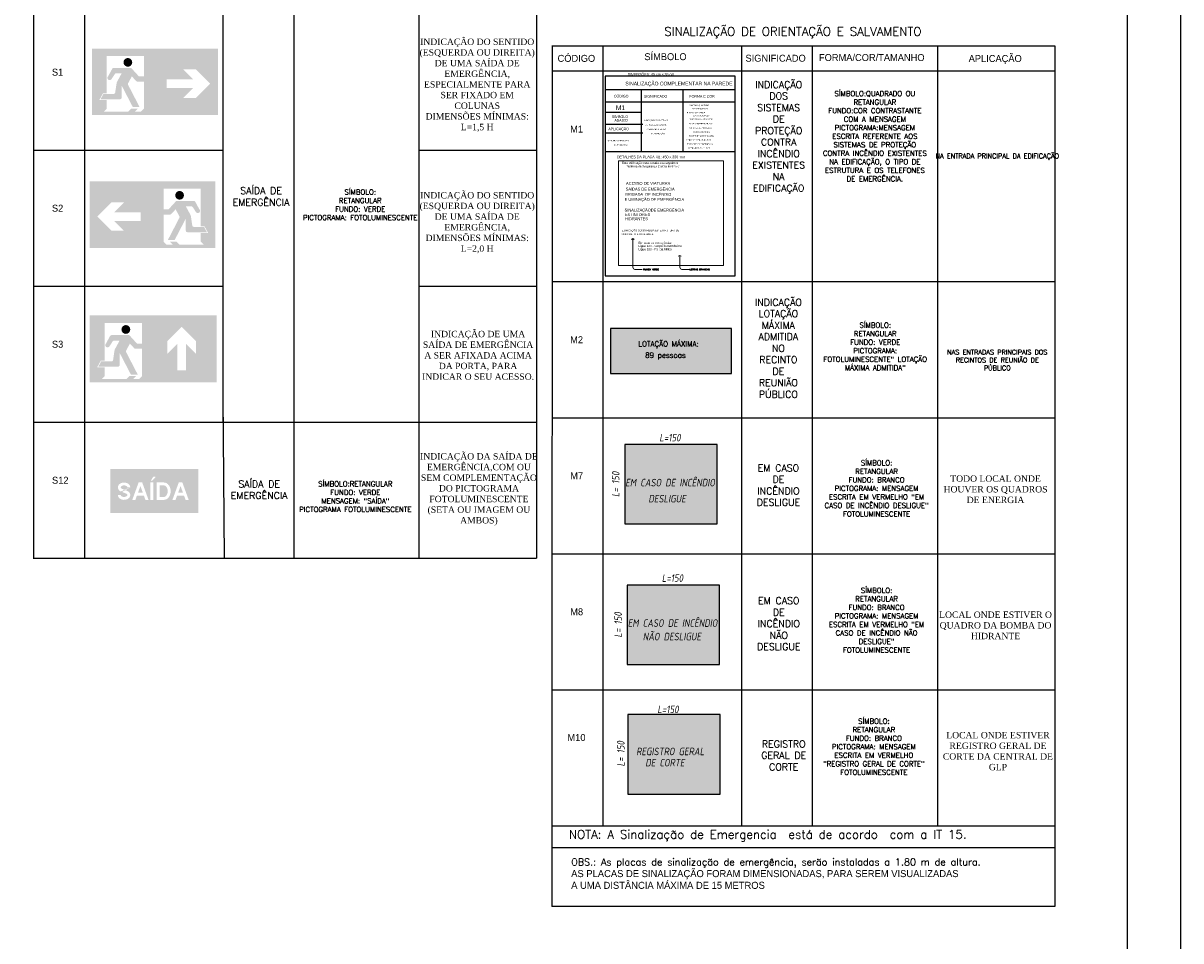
# Model space of a CAD drawing. Header units: inches. Extents: x -33917 to -601, y 26730 to 64098.
# Tile 38 of 80: x -24277 to -22102, y 45117 to 46840. Entities that reach past the tile are written whole.
import ezdxf

# ---------------------------------------------------------------- set-up
doc = ezdxf.new("R2010")
doc.units = ezdxf.units.IN
doc.header["$LTSCALE"] = 0.8
doc.header["$MEASUREMENT"] = 0
doc.layers.add('253', color=253, linetype='Continuous', lineweight=5)
doc.layers.add('Parede', color=7, linetype='Continuous', lineweight=50)
for name, color, linetype in [('Cor_fundo_verde', 115, 'Continuous'), ('cota', 54, 'Continuous'), ('DET-02', 2, 'Continuous'), ('GESSO', 7, 'Continuous'), ('Incêndio_símbolos', 240, 'Continuous'), ('texto', 7, 'Continuous'), ('TEXTOS', 7, 'Continuous')]:
    doc.layers.add(name, color=color, linetype=linetype)
doc.styles.add('ISOCP', font='isocp.shx', dxfattribs={"oblique": 10})
doc.styles.add('ROMANS', font='romans__.ttf')
doc.styles.add('WMF-Arial Narrow0', font='ARIALN.TTF')
doc.styles.add('WMF-BankGothic Lt BT0', font='bgothl.ttf')

msp = doc.modelspace()

# ---------------------------------------------------------------- hatches: boundary and pattern name
at = {"layer": 'Cor_fundo_verde'}
h = msp.add_hatch(color=256, dxfattribs=at)
h.paths.add_polyline_path([(-24072.07207437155, 46766.3180810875, 1), (-24088.48490867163, 46766.3180810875, 1)], flags=0)
h.paths.add_polyline_path([(-23911.08089324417, 46792.24521384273), (-24147.57082604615, 46792.24521384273), (-24147.57082604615, 46667.4310826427), (-23911.08089324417, 46667.4310826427)])
h.paths.add_polyline_path([(-24007.08028181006, 46734.42378495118), (-23957.28772833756, 46734.42378495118), (-23975.82205742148, 46752.9581140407), (-23952.30847010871, 46752.9581140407), (-23925.63711761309, 46726.28676154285), (-23952.30847010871, 46699.61540904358), (-23975.82205742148, 46699.61540904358), (-23957.28772833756, 46718.14973813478), (-24007.08028181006, 46718.14973813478)], flags=16)
h.paths.add_polyline_path([(-24050.11412049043, 46740.01850881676), (-24059.58699139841, 46740.01850881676), (-24073.13222922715, 46754.83400655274, 0.2105714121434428), (-24075.32029430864, 46755.79824929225), (-24107.01081217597, 46755.79824929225, 0.2748466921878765), (-24109.61556345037, 46754.24943632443), (-24117.14699729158, 46740.39421657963, 1.332831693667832), (-24110.27429738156, 46735.91472739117), (-24104.73803552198, 46744.40879107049, -0.2535240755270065), (-24102.25431876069, 46745.75466006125), (-24091.85409133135, 46745.75466006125), (-24100.95662905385, 46729.00915541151, 0.0871929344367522), (-24101.28328921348, 46728.0363308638), (-24104.09375396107, 46709.44185839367, -0.3709288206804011), (-24107.02516540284, 46706.92022087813), (-24126.22780856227, 46706.92022087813), (-24131.58011065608, 46697.07384591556), (-24094.90568013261, 46697.07384591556, 0.4142135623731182), (-24091.94097393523, 46700.03855211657), (-24091.94097393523, 46722.78772599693), (-24070.87327072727, 46682.15945559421), (-24058.08215031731, 46682.15945559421), (-24079.87554798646, 46724.18720037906, -0.249034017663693), (-24079.84839947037, 46726.96785965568), (-24072.75431488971, 46740.01850881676), (-24064.70500539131, 46731.21434250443, 0.210571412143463), (-24062.51694031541, 46730.25009976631), (-24050.11412049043, 46730.25009976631), (-24050.11412049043, 46679.2717783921), (-24055.45829878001, 46673.927600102), (-24067.03274962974, 46673.927600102), (-24061.49285835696, 46679.46749137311), (-24073.91463633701, 46679.46749137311), (-24079.45452760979, 46673.927600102), (-24125.42457878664, 46673.927600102), (-24120.08040049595, 46679.2717783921), (-24120.08040049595, 46695.79998417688), (-24133.72245648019, 46695.79998417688), (-24126.98526037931, 46708.19408261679), (-24120.08040049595, 46708.19408261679), (-24120.08040049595, 46778.51830608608), (-24050.11412049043, 46778.51830608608)], flags=16)
h.paths.add_polyline_path([(-24088.48490867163, 46766.3180810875, -1), (-24072.07207437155, 46766.3180810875, -1)], flags=0)
for points in [[(-24088.48490867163, 46766.3180810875, 1), (-24072.07207437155, 46766.3180810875, 1)], [(-23974.82847751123, 46516.67196007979, -1), (-23991.2413118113, 46516.67196007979, -1)], [(-24092.25431615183, 46264.78134224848, 1), (-24075.70470824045, 46264.78134224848, 1)]]:
    msp.add_hatch(color=256, dxfattribs=at).paths.add_polyline_path(points)
h = msp.add_hatch(color=256, dxfattribs=at)
h.paths.add_polyline_path([(-23991.2413118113, 46516.67196007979, -1), (-23974.82847751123, 46516.67196007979, -1)], flags=0)
h.paths.add_polyline_path([(-24152.23249293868, 46542.59909283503), (-23915.7425601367, 46542.59909283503), (-23915.7425601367, 46417.78496163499), (-24152.23249293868, 46417.78496163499)])
h.paths.add_polyline_path([(-24056.23310437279, 46484.77766394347), (-24106.0256578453, 46484.77766394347), (-24087.49132876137, 46503.31199303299), (-24111.00491607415, 46503.31199303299), (-24137.67626856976, 46476.64064053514), (-24111.00491607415, 46449.96928803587), (-24087.49132876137, 46449.96928803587), (-24106.0256578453, 46468.50361712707), (-24056.23310437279, 46468.50361712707)], flags=16)
h.paths.add_polyline_path([(-24013.19926569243, 46490.37238780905), (-24003.72639478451, 46490.37238780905), (-23990.1811569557, 46505.18788554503, -0.2105714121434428), (-23987.99309187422, 46506.15212828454), (-23956.30257400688, 46506.15212828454, -0.2748466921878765), (-23953.69782273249, 46504.60331531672), (-23946.16638889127, 46490.74809557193, -1.332831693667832), (-23953.03908880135, 46486.26860638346), (-23958.57535066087, 46494.76267006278, 0.2535240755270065), (-23961.05906742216, 46496.10853905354), (-23971.45929485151, 46496.10853905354), (-23962.356757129, 46479.36303440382, -0.0871929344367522), (-23962.03009696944, 46478.39020985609), (-23959.21963222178, 46459.79573738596, 0.3709288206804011), (-23956.28822078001, 46457.27409987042), (-23937.08557762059, 46457.27409987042), (-23931.73327552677, 46447.42772490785), (-23968.40770605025, 46447.42772490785, -0.4142135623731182), (-23971.37241224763, 46450.39243110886), (-23971.37241224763, 46473.14160498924), (-23992.44011545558, 46432.5133345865), (-24005.23123586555, 46432.5133345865), (-23983.43783819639, 46474.54107937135, 0.249034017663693), (-23983.46498671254, 46477.32173864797), (-23990.55907129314, 46490.37238780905), (-23998.6083807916, 46481.56822149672, -0.210571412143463), (-24000.79644586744, 46480.60397875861), (-24013.19926569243, 46480.60397875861), (-24013.19926569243, 46429.62565738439), (-24007.85508740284, 46424.28147909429), (-23996.28063655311, 46424.28147909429), (-24001.8205278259, 46429.8213703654), (-23989.3987498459, 46429.8213703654), (-23983.85885857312, 46424.28147909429), (-23937.88880739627, 46424.28147909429), (-23943.2329856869, 46429.62565738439), (-23943.2329856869, 46446.15386316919), (-23929.59092970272, 46446.15386316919), (-23936.3281258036, 46458.54796160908), (-23943.2329856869, 46458.54796160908), (-23943.2329856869, 46528.87218507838), (-24013.19926569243, 46528.87218507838)], flags=16)
h.paths.add_polyline_path([(-23974.82847751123, 46516.67196007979, 1), (-23991.2413118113, 46516.67196007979, 1)], flags=0)
h = msp.add_hatch(color=256, dxfattribs=at)
h.paths.add_polyline_path([(-24151.77835095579, 46291.2900918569), (-24151.77835095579, 46165.35329620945), (-23913.18649279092, 46165.35329620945), (-23913.18649279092, 46291.2900918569)])
h.paths.add_polyline_path([(-23952.20048296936, 46242.91351506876), (-23952.20048296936, 46219.21648963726), (-23970.90034757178, 46237.90930488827), (-23970.90034757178, 46187.72376388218), (-23987.24757916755, 46187.72376388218), (-23987.24757916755, 46237.9526284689), (-24005.96871759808, 46219.36060226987), (-24005.96871759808, 46242.87243623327), (-23979.0875663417, 46269.80024841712)], flags=16)
h.paths.add_polyline_path([(-24053.56387035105, 46277.07297039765), (-24053.56387035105, 46177.00971708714), (-24058.95080956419, 46171.6191201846), (-24070.62610278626, 46171.6191201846), (-24065.0379595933, 46177.20687500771), (-24077.56236504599, 46177.20687500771), (-24083.14429777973, 46171.62102937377), (-24129.50239879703, 46171.62102937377), (-24124.11418756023, 46177.01155809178), (-24124.11418756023, 46193.67121493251), (-24137.86586997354, 46193.67121493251), (-24131.07716228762, 46206.18104357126), (-24124.12600988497, 46206.18104357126), (-24124.12600988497, 46277.07297039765)], flags=16)
h.paths.add_polyline_path([(-24078.92831866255, 46254.17660472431), (-24110.93334382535, 46254.17660472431, 0.2720205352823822), (-24113.56544366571, 46252.63020845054), (-24113.59314225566, 46252.57936304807, -0.2771867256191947), (-24110.93334382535, 46254.17660472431), (-24078.97879918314, 46254.17660472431, -0.004273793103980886)], flags=0)
h.paths.add_polyline_path([(-24075.59469634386, 46264.73394604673, -1), (-24092.2592347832, 46264.73394604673, -1)], flags=0)
h.paths.add_polyline_path([(-24076.39382558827, 46238.23783743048), (-24068.28333718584, 46229.38161815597), (-24067.28210606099, 46228.65268273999), (-24066.07510663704, 46228.4089201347), (-24053.56387035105, 46228.4089201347), (-24053.56387035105, 46238.26460017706), (-24063.11264174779, 46238.26460017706), (-24076.77356163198, 46253.21563458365, 0.2084190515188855), (-24078.92831866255, 46254.17660472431), (-24110.93334382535, 46254.17660472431, 0.2720205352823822), (-24113.56544366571, 46252.63020845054), (-24121.17200019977, 46238.66709825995), (-24122.45576990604, 46236.77631867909), (-24122.58723713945, 46234.50690588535), (-24121.54283209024, 46232.39881961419), (-24119.69331180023, 46231.29043276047), (-24117.38691106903, 46231.13831125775), (-24115.34157418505, 46232.22494698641), (-24108.62701791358, 46242.67908979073), (-24107.57056605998, 46243.67415260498), (-24106.14986690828, 46244.02322747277), (-24095.67581160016, 46244.02322747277), (-24105.15589379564, 46226.61360003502), (-24107.99123128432, 46207.43684713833), (-24108.51904567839, 46206.14510989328), (-24109.58799327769, 46205.23558559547), (-24110.93409207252, 46204.8928860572), (-24130.31073149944, 46204.8928860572), (-24135.71966921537, 46194.95245163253), (-24098.72417540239, 46194.95245163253), (-24097.23463739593, 46195.35682481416), (-24096.1329913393, 46196.45334741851), (-24095.72549529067, 46197.94367447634), (-24095.72549529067, 46220.84375624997), (-24074.49499573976, 46179.90173025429), (-24061.59235073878, 46179.90173025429), (-24083.56743222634, 46222.32569651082), (-24083.8743637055, 46223.68715326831), (-24083.50562691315, 46225.07983891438)], flags=0)
h = msp.add_hatch(color=256, dxfattribs=at)
h.paths.add_polyline_path([(-23947.87722638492, 46002.64533757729), (-24113.42017935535, 46002.64533757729), (-24113.42017935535, 45919.87386110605), (-23947.87722638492, 45919.87386110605)])
h.paths.add_polyline_path([(-24071.96199664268, 45944.74154703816), (-24060.05724091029, 45977.4495945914), (-24053.3033485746, 45977.4495945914), (-24041.3985928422, 45944.74154703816), (-24047.2242254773, 45944.74154703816), (-24050.13253891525, 45952.7320725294), (-24063.22805056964, 45952.7320725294), (-24066.13636400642, 45944.74154703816)], flags=16)
edge = h.paths.add_edge_path(flags=16)
edge.add_ellipse((-24087.38861022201, 45953.85857058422), major_axis=(11.73751556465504, 4.142905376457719e-10), ratio=0.7767421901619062, start_angle=179.9999999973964, end_angle=423.6270084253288, ccw=False)
edge.add_line((-24099.12612578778, 45953.85857058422), (-24093.66983126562, 45953.85857058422))
edge.add_spline(control_points=[(-24093.66983126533, 45953.85857058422), (-24093.68615682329, 45953.49707850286), (-24093.56593028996, 45953.14044078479), (-24092.70081675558, 45951.9113329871), (-24091.51757340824, 45951.00581013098), (-24088.24553002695, 45950.09449795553), (-24086.24109170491, 45950.12620013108), (-24083.04777148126, 45951.12238254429), (-24081.94468648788, 45952.04152794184), (-24081.20282885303, 45953.19673245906), (-24081.125398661, 45953.53942460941), (-24081.125398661, 45953.85857058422), (-24081.125398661, 45954.25837592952), (-24081.24502618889, 45954.72011310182), (-24082.22075992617, 45955.87781804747), (-24083.049223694, 45956.49401213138), (-24084.14467270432, 45956.91868403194)], knot_values=[3.136375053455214, 3.136375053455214, 3.136375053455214, 3.136375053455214, 3.641909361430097, 3.641909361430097, 4.368101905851, 4.368101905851, 5.094294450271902, 5.094294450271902, 5.820486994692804, 5.820486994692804, 6.283185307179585, 6.283185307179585, 6.283185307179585, 6.862823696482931, 6.862823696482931, 7.393996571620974, 7.393996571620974, 7.393996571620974, 7.393996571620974], degree=3, periodic=0)
edge.add_line((-24084.14467270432, 45956.91868403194), (-24093.67430573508, 45960.58927214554))
edge.add_ellipse((-24087.38861022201, 45968.33257104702), major_axis=(-11.73751556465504, 6.467838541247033e-10), ratio=0.7767421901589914, start_angle=180.0000000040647, end_angle=426.4097429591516, ccw=False)
edge.add_line((-24075.65109465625, 45968.33257104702), (-24081.1253986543, 45968.33257104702))
edge.add_spline(control_points=[(-24081.125398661, 45968.33257104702), (-24081.125398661, 45968.73237639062), (-24081.24502618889, 45969.19411356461), (-24082.26333190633, 45970.40233002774), (-24083.20341856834, 45971.08097984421), (-24086.34154148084, 45972.14480533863), (-24088.86662168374, 45972.08437571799), (-24092.48302427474, 45970.66913365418), (-24093.37566335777, 45969.50728132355), (-24093.74636953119, 45968.2542502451), (-24093.72091142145, 45967.83463028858), (-24092.81511141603, 45966.54771729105), (-24092.01406650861, 45965.87655871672), (-24090.91069363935, 45965.39114588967)], knot_values=[0, 0, 0, 0, 0.5796383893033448, 0.5796383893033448, 1.159276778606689, 1.159276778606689, 2.037496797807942, 2.037496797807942, 2.915716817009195, 2.915716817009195, 3.641909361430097, 3.641909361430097, 4.205372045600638, 4.205372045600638, 4.205372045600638, 4.205372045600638], degree=3, periodic=0)
edge.add_line((-24090.91069363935, 45965.39114588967), (-24082.17465435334, 45962.02670576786))
h.paths.add_polyline_path([(-24061.23556685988, 45958.20637652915), (-24056.68029474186, 45970.72188381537), (-24052.12502262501, 45958.20637652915)], flags=0)
h.paths.add_polyline_path([(-24038.16832539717, 45944.74154703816), (-24038.16832539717, 45977.4495945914), (-24032.69402139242, 45977.4495945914), (-24032.69402139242, 45944.74154703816)], flags=16)
edge = h.paths.add_edge_path(flags=16)
edge.add_line((-24025.984983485, 45944.74154703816), (-24025.984983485, 45977.44959459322))
edge.add_line((-24025.984983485, 45977.4495945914), (-24012.57458226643, 45977.4495945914))
edge.add_ellipse((-24012.57458226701, 45961.09557081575), major_axis=(-3.476424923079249e-10, 16.3540237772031), ratio=0.7748934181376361, start_angle=179.9999999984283, end_angle=359.9999999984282, ccw=False)
edge.add_line((-24012.57458226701, 45944.74154703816), (-24025.98498348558, 45944.74154703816))
edge = h.paths.add_edge_path(flags=0)
edge.add_line((-24020.51067948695, 45950.21585103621), (-24020.51067948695, 45971.97529059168))
edge.add_line((-24020.51067948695, 45971.97529059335), (-24012.57458226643, 45971.97529059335))
edge.add_spline(control_points=[(-24012.57458226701, 45971.97529059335), (-24011.496143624, 45971.97529059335), (-24010.35716855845, 45971.59667974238), (-24007.62865626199, 45969.30527004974), (-24006.16129029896, 45966.81685058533), (-24005.0833935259, 45960.87978185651), (-24005.50159121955, 45957.54542046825), (-24007.780879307, 45952.56641837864), (-24009.52196628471, 45951.03723764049), (-24011.41327630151, 45950.35267159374), (-24011.80250826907, 45950.25759621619), (-24012.18889050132, 45950.21585103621)], knot_values=[3.211591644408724, 3.211591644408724, 3.211591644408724, 3.211591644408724, 3.788498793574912, 3.788498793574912, 4.552244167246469, 4.552244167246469, 5.315989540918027, 5.315989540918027, 6.079734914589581, 6.079734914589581, 6.283185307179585, 6.283185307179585, 6.283185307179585, 6.283185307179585], degree=3, periodic=0)
edge.add_spline(control_points=[(-24012.18889050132, 45950.21585103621), (-24012.48508441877, 45950.18384990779), (-24012.77960369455, 45950.18318821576), (-24013.07504168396, 45950.21585103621)], knot_values=[3.055630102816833, 3.055630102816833, 3.055630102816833, 3.055630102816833, 3.211591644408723, 3.211591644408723, 3.211591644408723, 3.211591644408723], degree=3, periodic=0)
edge.add_line((-24013.07504168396, 45950.21585103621), (-24020.51067948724, 45950.21585103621))
h.paths.add_polyline_path([(-24036.96472869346, 45981.02866979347), (-24032.48491705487, 45988.41052014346), (-24028.90106384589, 45988.41052014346), (-24028.90106384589, 45986.47185250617), (-24034.27684041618, 45981.02866979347)], flags=16)
h.paths.add_polyline_path([(-23996.52750521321, 45944.74154703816), (-23984.62274948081, 45977.4495945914), (-23977.86885714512, 45977.4495945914), (-23965.96410141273, 45944.74154703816), (-23971.78973404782, 45944.74154703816), (-23974.69804748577, 45952.7320725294), (-23987.79355914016, 45952.7320725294), (-23990.70187257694, 45944.74154703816)], flags=16)
h.paths.add_polyline_path([(-23985.8010754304, 45958.20637652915), (-23981.24580331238, 45970.72188381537), (-23976.69053119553, 45958.20637652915)], flags=0)
at = {"layer": 'Parede'}
h = msp.add_hatch(color=115, dxfattribs=at)
h.dxf.hatch_style = 1
h.paths.add_polyline_path([(-22946.09045611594, 46266.83102008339), (-23173.80357368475, 46266.83102008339), (-23173.80357368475, 46182.02188201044), (-22946.09045611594, 46182.02188201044)])
h.paths.add_polyline_path([(-23110.20974818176, 46205.13333399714), (-23019.65560300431, 46205.13333399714), (-23019.65560300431, 46224.63730372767), (-23110.20974818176, 46224.63730372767)], flags=24)
h.paths.add_polyline_path([(-23123.31898565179, 46225.75195922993), (-22990.97061962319, 46225.75195922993), (-22990.97061962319, 46248.04221035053), (-23123.31898565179, 46248.04221035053)], flags=24)
at = {"layer": 'TEXTOS'}
h = msp.add_hatch(color=256, dxfattribs=at)
h.paths.add_polyline_path([(-22973.40792079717, 46048.73628154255), (-23146.88947205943, 46048.73628154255), (-23146.88947205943, 45899.5284160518), (-22973.40792079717, 45899.5284160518)])
h.paths.add_polyline_path([(-23106.91413494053, 45936.96091418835), (-23028.67198194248, 45935.69889637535), (-23024.88592850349, 45957.17067241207), (-23103.12808150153, 45958.43269022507)], flags=24)
h.paths.add_polyline_path([(-23149.41287474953, 45966.15479694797), (-22973.52220267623, 45964.46578833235), (-22968.45517682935, 45993.20231989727), (-23144.34584890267, 45994.89132851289)], flags=9)
h = msp.add_hatch(color=256, dxfattribs=at)
h.paths.add_polyline_path([(-22968.79567598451, 45784.91499276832), (-23142.27722724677, 45784.91499276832), (-23142.27722724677, 45635.70712727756), (-22968.79567598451, 45635.70712727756)])
h.paths.add_polyline_path([(-23144.80062993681, 45702.33350817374), (-22968.90995786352, 45700.64449955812), (-22963.84293201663, 45729.38103112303), (-23139.73360408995, 45731.07003973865)], flags=9)
h.paths.add_polyline_path([(-23118.91949208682, 45677.05840501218), (-22999.36302486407, 45675.36988643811), (-22994.29746914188, 45704.09808051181), (-23113.85393636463, 45705.78659908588)], flags=24)
h = msp.add_hatch(color=256, dxfattribs=at)
h.paths.add_polyline_path([(-22967.28060992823, 45541.58169777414), (-23140.76216119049, 45541.58169777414), (-23140.76216119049, 45392.37383228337), (-22967.28060992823, 45392.37383228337)])
h.paths.add_polyline_path([(-23143.28556388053, 45459.00021317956), (-22967.39489180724, 45457.31120456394), (-22962.32786596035, 45486.04773612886), (-23138.21853803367, 45487.73674474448)], flags=9)
h.paths.add_polyline_path([(-23117.40442603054, 45433.72511001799), (-22997.84795880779, 45432.03659144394), (-22992.7824030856, 45460.76478551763), (-23112.33887030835, 45462.45330409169)], flags=24)

# ---------------------------------------------------------------- linework, layer by layer
at = {"color": 4, "lineweight": 0}
for points in [[(-23158.27732279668, 46581.39870509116), (-23158.27732279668, 46385.16853456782), (-22961.40824400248, 46385.16853456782), (-22961.40824400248, 46581.39870509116)], [(-22961.40824400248, 46581.39870509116), (-23158.27732279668, 46581.39870509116)], [(-23128.92016616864, 46433.8239538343), (-23131.65699302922, 46435.51166373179), (-23134.41662677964, 46433.8239538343)], [(-23040.74872749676, 46402.21360360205), (-23043.50836124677, 46403.90131349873), (-23046.24518810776, 46402.21360360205)]]:
    msp.add_lwpolyline(points, dxfattribs=at)
at = {"color": 2, "lineweight": 0}
for points in [[(-23131.65699302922, 46435.51166373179), (-23131.65699302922, 46381.45933324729)], [(-23043.50836124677, 46403.90131349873), (-23043.50836124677, 46381.45933324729)], [(-23131.65699302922, 46381.45933324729), (-23130.47103472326, 46378.54005126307), (-23127.55175273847, 46377.3540929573)], [(-23127.55175273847, 46377.3540929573), (-23113.77639087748, 46377.3540929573)], [(-23043.50836124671, 46381.45933324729), (-23042.29959604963, 46378.54005126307), (-23039.38031406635, 46377.3540929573)], [(-23039.38031406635, 46377.3540929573), (-23025.60495220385, 46377.3540929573)]]:
    msp.add_lwpolyline(points, dxfattribs=at)
at = {"layer": 'DET-02', "color": 7, "lineweight": 0}
for points in [[(-23111.56412249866, 46375.9628726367), (-23111.56412249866, 46378.72250638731), (-23109.87641260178, 46378.72250638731)], [(-23111.56412249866, 46377.39970673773), (-23110.51500553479, 46377.39970673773)], [(-23109.21501277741, 46378.72250638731), (-23109.21501277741, 46376.76111380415), (-23109.07817143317, 46376.35058977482), (-23108.82729563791, 46376.09971397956), (-23108.43957850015, 46375.9628726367), (-23108.16589581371, 46375.9628726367), (-23107.77817867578, 46376.09971397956), (-23107.50449598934, 46376.35058977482), (-23107.39046153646, 46376.76111380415), (-23107.39046153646, 46378.72250638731)], [(-23106.34134457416, 46375.9628726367), (-23106.34134457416, 46378.72250638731), (-23104.51679333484, 46375.9628726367), (-23104.51679333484, 46378.72250638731)], [(-23095.34842335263, 46378.72250638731), (-23094.29930639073, 46375.9628726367), (-23093.27299631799, 46378.72250638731)], [(-23092.74843783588, 46375.9628726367), (-23092.74843783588, 46378.72250638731), (-23091.03792104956, 46378.72250638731)], [(-23092.74843783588, 46377.39970673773), (-23091.69932087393, 46377.39970673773)], [(-23092.74843783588, 46375.9628726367), (-23091.03792104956, 46375.9628726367)], [(-23090.2624867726, 46375.9628726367), (-23090.2624867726, 46378.72250638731), (-23089.07652846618, 46378.72250638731), (-23088.68881132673, 46378.58566504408), (-23088.55196998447, 46378.44882370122), (-23088.41512864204, 46378.19794790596), (-23088.41512864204, 46377.92426521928), (-23088.55196998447, 46377.6733894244), (-23088.68881132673, 46377.53654808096), (-23089.07652846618, 46377.39970673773), (-23090.2624867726, 46377.39970673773)], [(-23089.3502111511, 46377.39970673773), (-23088.41512864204, 46375.9628726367)], [(-23084.7660261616, 46375.9628726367), (-23084.7660261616, 46378.72250638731), (-23083.05550937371, 46378.72250638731)], [(-23084.7660261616, 46377.39970673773), (-23083.71690919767, 46377.39970673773)], [(-23084.7660261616, 46375.9628726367), (-23083.05550937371, 46375.9628726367)], [(-23024.23653877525, 46378.72250638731), (-23024.23653877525, 46375.9628726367), (-23022.66286333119, 46375.9628726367)], [(-23022.02427039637, 46375.9628726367), (-23022.02427039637, 46378.72250638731), (-23020.31375360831, 46378.72250638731)], [(-23022.02427039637, 46377.39970673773), (-23020.9751534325, 46377.39970673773)], [(-23022.02427039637, 46375.9628726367), (-23020.31375360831, 46375.9628726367)], [(-23019.53831933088, 46378.72250638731), (-23017.69096120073, 46378.72250638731)], [(-23018.62604371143, 46378.72250638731), (-23018.62604371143, 46375.9628726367)], [(-23017.1664027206, 46375.9628726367), (-23017.1664027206, 46378.72250638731), (-23016.0032513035, 46378.72250638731), (-23015.61553416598, 46378.58566504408), (-23015.47869282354, 46378.44882370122), (-23015.34185147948, 46378.19794790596), (-23015.34185147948, 46377.92426521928), (-23015.47869282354, 46377.6733894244), (-23015.61553416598, 46377.53654808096), (-23016.0032513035, 46377.39970673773), (-23017.1664027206, 46377.39970673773)], [(-23016.25412710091, 46377.39970673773), (-23015.34185147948, 46375.9628726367)], [(-23014.42957585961, 46375.9628726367), (-23013.38045889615, 46378.72250638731), (-23012.33134193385, 46375.9628726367)], [(-23014.04185872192, 46376.87514825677), (-23012.74186596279, 46376.87514825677)], [(-23009.73135641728, 46378.3347892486), (-23009.98223221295, 46378.58566504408), (-23010.36994935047, 46378.72250638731), (-23010.89450783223, 46378.72250638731), (-23011.30503186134, 46378.58566504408), (-23011.55590765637, 46378.3347892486), (-23011.55590765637, 46378.06110656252), (-23011.41906631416, 46377.81023076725), (-23011.30503186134, 46377.6733894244), (-23011.03134917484, 46377.53654808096), (-23010.25591489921, 46377.2856722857), (-23009.98223221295, 46377.14883094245), (-23009.84539087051, 46377.0119895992), (-23009.73135641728, 46376.76111380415), (-23009.73135641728, 46376.35058977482), (-23009.98223221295, 46376.09971397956), (-23010.36994935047, 46375.9628726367), (-23010.89450783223, 46375.9628726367), (-23011.30503186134, 46376.09971397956), (-23011.55590765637, 46376.35058977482)], [(-23006.44716418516, 46375.9628726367), (-23006.44716418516, 46378.72250638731), (-23005.28401277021, 46378.72250638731), (-23004.89629563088, 46378.58566504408), (-23004.75945428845, 46378.44882370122), (-23004.62261294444, 46378.19794790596), (-23004.62261294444, 46377.92426521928), (-23004.75945428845, 46377.6733894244), (-23004.89629563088, 46377.53654808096), (-23005.28401277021, 46377.39970673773), (-23006.44716418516, 46377.39970673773)], [(-23005.28401277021, 46377.39970673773), (-23004.89629563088, 46377.2856722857), (-23004.75945428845, 46377.14883094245), (-23004.62261294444, 46376.87514825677), (-23004.62261294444, 46376.48743111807), (-23004.75945428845, 46376.23655532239), (-23004.89629563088, 46376.09971397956), (-23005.28401277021, 46375.9628726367), (-23006.44716418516, 46375.9628726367)], [(-23003.71033732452, 46375.9628726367), (-23003.71033732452, 46378.72250638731), (-23002.52437901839, 46378.72250638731), (-23002.13666188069, 46378.58566504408), (-23002.02262742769, 46378.44882370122), (-23001.8857860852, 46378.19794790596), (-23001.8857860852, 46377.92426521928), (-23002.02262742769, 46377.6733894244), (-23002.13666188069, 46377.53654808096), (-23002.52437901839, 46377.39970673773), (-23003.71033732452, 46377.39970673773)], [(-23002.79806170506, 46377.39970673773), (-23001.8857860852, 46375.9628726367)], [(-23000.9735104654, 46375.9628726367), (-22999.92439350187, 46378.72250638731), (-22998.87527653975, 46375.9628726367)], [(-23000.56298643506, 46376.87514825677), (-22999.2629936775, 46376.87514825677)], [(-22998.09984226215, 46375.9628726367), (-22998.09984226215, 46378.72250638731), (-22996.25248413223, 46375.9628726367), (-22996.25248413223, 46378.72250638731)], [(-22993.24197458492, 46378.06110656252), (-22993.37881592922, 46378.3347892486), (-22993.65249861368, 46378.58566504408), (-22993.90337441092, 46378.72250638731), (-22994.42793289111, 46378.72250638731), (-22994.67880868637, 46378.58566504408), (-22994.95249137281, 46378.3347892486), (-22995.08933271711, 46378.06110656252), (-22995.20336716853, 46377.6733894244), (-22995.20336716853, 46377.0119895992), (-22995.08933271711, 46376.62427246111), (-22994.95249137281, 46376.35058977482), (-22994.67880868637, 46376.09971397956), (-22994.42793289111, 46375.9628726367), (-22993.90337441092, 46375.9628726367), (-22993.65249861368, 46376.09971397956), (-22993.37881592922, 46376.35058977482), (-22993.24197458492, 46376.62427246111)], [(-22992.46654030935, 46375.9628726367), (-22991.41742334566, 46378.72250638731), (-22990.36830638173, 46375.9628726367)], [(-22992.07882316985, 46376.87514825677), (-22990.77883041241, 46376.87514825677)], [(-22987.76832086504, 46378.3347892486), (-22988.01919666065, 46378.58566504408), (-22988.40691379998, 46378.72250638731), (-22988.93147228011, 46378.72250638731), (-22989.31918941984, 46378.58566504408), (-22989.59287210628, 46378.3347892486), (-22989.59287210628, 46378.06110656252), (-22989.45603076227, 46377.81023076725), (-22989.31918941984, 46377.6733894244), (-22989.06831362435, 46377.53654808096), (-22988.29287934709, 46377.2856722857), (-22988.01919666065, 46377.14883094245), (-22987.88235531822, 46377.0119895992), (-22987.76832086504, 46376.76111380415), (-22987.76832086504, 46376.35058977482), (-22988.01919666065, 46376.09971397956), (-22988.40691379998, 46375.9628726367), (-22988.93147228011, 46375.9628726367), (-22989.31918941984, 46376.09971397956), (-22989.59287210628, 46376.35058977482)]]:
    msp.add_lwpolyline(points, dxfattribs=at)
for points in [[(-23103.46767637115, 46375.9628726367), (-23103.46767637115, 46378.72250638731), (-23102.55540075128, 46378.72250638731), (-23102.14487672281, 46378.58566504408), (-23101.89400092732, 46378.3347892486), (-23101.75715958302, 46378.06110656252), (-23101.62031824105, 46377.6733894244), (-23101.62031824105, 46377.0119895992), (-23101.75715958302, 46376.62427246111), (-23101.89400092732, 46376.35058977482), (-23102.14487672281, 46376.09971397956), (-23102.55540075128, 46375.9628726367), (-23103.46767637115, 46375.9628726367)], [(-23099.9326083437, 46378.72250638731), (-23100.18348413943, 46378.58566504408), (-23100.45716682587, 46378.3347892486), (-23100.5940081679, 46378.06110656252), (-23100.70804262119, 46377.6733894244), (-23100.70804262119, 46377.0119895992), (-23100.5940081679, 46376.62427246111), (-23100.45716682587, 46376.35058977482), (-23100.18348413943, 46376.09971397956), (-23099.9326083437, 46375.9628726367), (-23099.408049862, 46375.9628726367), (-23099.15717406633, 46376.09971397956), (-23098.88349138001, 46376.35058977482), (-23098.74665003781, 46376.62427246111), (-23098.63261558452, 46377.0119895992), (-23098.63261558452, 46377.6733894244), (-23098.74665003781, 46378.06110656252), (-23098.88349138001, 46378.3347892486), (-23099.15717406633, 46378.58566504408), (-23099.408049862, 46378.72250638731), (-23099.9326083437, 46378.72250638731)], [(-23087.50285302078, 46375.9628726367), (-23087.50285302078, 46378.72250638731), (-23086.59057740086, 46378.72250638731), (-23086.20286026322, 46378.58566504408), (-23085.95198446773, 46378.3347892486), (-23085.81514312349, 46378.06110656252), (-23085.67830178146, 46377.6733894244), (-23085.67830178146, 46377.0119895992), (-23085.81514312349, 46376.62427246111), (-23085.95198446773, 46376.35058977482), (-23086.20286026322, 46376.09971397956), (-23086.59057740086, 46375.9628726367), (-23087.50285302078, 46375.9628726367)]]:
    msp.add_lwpolyline(points, close=True, dxfattribs=at)
at = {"layer": 'GESSO'}
msp.add_lwpolyline([(-22946.09045611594, 46266.83102008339), (-23173.80357368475, 46266.83102008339), (-23173.80357368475, 46182.02188201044), (-22946.09045611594, 46182.02188201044)], close=True, dxfattribs=at)
at = {"layer": 'texto'}
for points in [[(-33774.66780780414, 41056.48040235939), (-22102.1084722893, 41056.48040235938), (-22102.1084722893, 49056.48040235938), (-33774.66780780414, 49056.48040235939)], [(-33674.66780780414, 41156.48040235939), (-22202.1084722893, 41156.48040235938), (-22202.1084722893, 48956.48040235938), (-33674.66780780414, 48956.48040235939)]]:
    msp.add_lwpolyline(points, close=True, dxfattribs=at)
at = {"layer": 'TEXTOS'}
for p, q in [((-23312.73092916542, 48730.13164202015), (-23312.73092916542, 45835.18721893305)), ((-24257.73092916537, 48072.66205484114), (-24257.73092916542, 45835.18721893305)), ((-24161.060391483, 46601.39437867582), (-24161.060391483, 46904.38769493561)), ((-23901.07329607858, 46601.39437867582), (-23901.07329607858, 46904.38769493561)), ((-23768.10122421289, 46601.39437867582), (-23768.10122421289, 46904.38769493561)), ((-23532.80739882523, 46601.39437867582), (-23532.80739882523, 46904.38769493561)), ((-23283.83054359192, 46797.5961304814), (-22338.83054359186, 46797.5961304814)), ((-23283.39963084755, 46797.5961304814), (-23283.63221187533, 45332.89738151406)), ((-23187.0691897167, 45588.29976809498), (-23187.13338292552, 46797.5961304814)), ((-22927.08209431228, 45588.29976809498), (-22927.1462875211, 46797.5961304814)), ((-22794.11002244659, 45588.29976809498), (-22794.17421565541, 46797.5961304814)), ((-22558.81619705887, 45588.29976809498), (-22558.88039026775, 46797.5961304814)), ((-22338.83054359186, 46797.5961304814), (-22338.82519432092, 45332.89738151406)), ((-22338.83054359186, 46749.9970887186), (-23283.85139702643, 46750.00520080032)), ((-24161.06708942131, 46345.99199209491), (-24161.06708942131, 46648.98530835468)), ((-23901.07999401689, 46345.99199209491), (-23901.07999401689, 46648.98530835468)), ((-23768.10792215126, 46345.99199209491), (-23768.10792215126, 46648.98530835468)), ((-23532.8140967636, 46345.99199209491), (-23532.8140967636, 46648.98530835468)), ((-24257.85599466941, 46601.39437867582), (-23901.07329607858, 46601.39437867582)), ((-24257.85599466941, 46601.39437867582), (-23901.07329607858, 46601.39437867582)), ((-23768.10792215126, 46601.39437867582), (-23768.10122421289, 46601.39437867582)), ((-23768.10792215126, 46601.39437867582), (-23768.10122421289, 46601.39437867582)), ((-23532.8140967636, 46601.39437867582), (-23312.82844329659, 46601.39437867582)), ((-23532.8140967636, 46601.39437867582), (-23312.82844329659, 46601.39437867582)), ((-24161.060391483, 46090.58960551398), (-24161.060391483, 46393.58292177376)), ((-23901.07329607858, 46090.58960551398), (-23901.07329607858, 46393.58292177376)), ((-23768.10122421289, 46090.58960551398), (-23768.10122421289, 46393.58292177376)), ((-23532.80739882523, 46090.58960551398), (-23532.80739882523, 46393.58292177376)), ((-23283.86479290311, 46354.50692395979), (-22338.83724153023, 46354.50692395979)), ((-24257.87010145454, 46345.99199209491), (-23901.07329607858, 46345.99199209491)), ((-24257.86269260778, 46345.99199209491), (-23901.07329607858, 46345.99199209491)), ((-23768.10792215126, 46345.99199209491), (-23768.10122421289, 46345.99199209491)), ((-23768.10792215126, 46345.99199209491), (-23768.10122421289, 46345.99199209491)), ((-23532.8140967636, 46345.99199209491), (-23312.8351412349, 46345.99199209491)), ((-23532.8140967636, 46345.99199209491), (-23312.79628187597, 46345.99199209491)), ((-24161.06708942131, 45835.18721893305), (-24161.06708942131, 46138.18053519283)), ((-23898.97857906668, 45835.18721893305), (-23901.07999401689, 46138.18053519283)), ((-23768.10792215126, 45835.18721893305), (-23768.10792215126, 46138.18053519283)), ((-23532.8140967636, 45835.18721893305), (-23532.8140967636, 46138.18053519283)), ((-24257.85599466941, 46090.58960551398), (-23901.07329607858, 46090.58960551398)), ((-24257.85599466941, 46090.58960551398), (-23532.8140967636, 46090.58960551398)), ((-23768.10792215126, 46090.58960551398), (-23768.10122421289, 46090.58960551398)), ((-23768.10792215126, 46090.58960551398), (-23768.10122421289, 46090.58960551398)), ((-23532.8140967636, 46090.58960551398), (-23312.82844329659, 46090.58960551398)), ((-23532.8140967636, 46090.58960551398), (-23312.82844329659, 46090.58960551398)), ((-23283.86479290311, 46099.10454125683), (-22338.83724153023, 46099.10454125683)), ((-24257.89430066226, 45835.18721893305), (-23532.8140967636, 45835.18721893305)), ((-23532.8140967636, 45835.18721893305), (-23312.73092916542, 45835.18721893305)), ((-23283.86479290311, 45843.70215079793), (-22338.83724153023, 45843.70215079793)), ((-23187.07588765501, 45332.89738151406), (-23187.07588765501, 45635.89069777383)), ((-22927.08879225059, 45332.89738151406), (-22927.08879225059, 45635.89069777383)), ((-22794.11672038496, 45332.89738151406), (-22794.11672038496, 45635.89069777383)), ((-22558.82289499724, 45332.89738151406), (-22558.8228949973, 45635.89069777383)), ((-23283.86479290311, 45588.29976809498), (-22338.83724153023, 45588.29976809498)), ((-23283.86479290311, 45588.29976809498), (-22338.83724153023, 45588.29976809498)), ((-23283.63285967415, 45332.89738151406), (-22338.55552546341, 45332.89738151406)), ((-23283.63221187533, 45332.89738151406), (-23283.63221187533, 45181.59664823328)), ((-22338.76100171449, 45332.89738151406), (-22338.73642394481, 45181.59664823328)), ((-22338.51150180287, 45291.46482543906), (-23283.65726808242, 45291.46482543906)), ((-22338.73642394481, 45181.59664823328), (-23283.63221187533, 45181.59664823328))]:
    msp.add_line(p, q, dxfattribs=at)
for points in [[(-22939.64578191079, 46740.44003382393), (-23183.63389647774, 46740.44003382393)], [(-23183.63389647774, 46740.44003382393), (-23183.63389647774, 46365.16042610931)], [(-22939.64578191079, 46365.16042610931), (-22939.64578191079, 46740.44003382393)], [(-22939.64578191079, 46714.73666823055), (-23183.63389647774, 46714.73666823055)], [(-23115.09919052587, 46598.14784399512), (-23115.09919052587, 46714.73666823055)], [(-23036.98559056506, 46598.14784399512), (-23036.98559056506, 46714.73666823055)], [(-22939.64578191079, 46691.47363992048), (-23183.63389647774, 46691.47363992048)], [(-23115.09919052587, 46672.40707946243), (-23183.63389647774, 46672.40707946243)], [(-23112.6588532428, 46649.44054072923), (-23183.63389647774, 46649.44054072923)], [(-23112.6588532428, 46633.54413805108), (-23183.63389647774, 46633.54413805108)], [(-22939.64578191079, 46598.14784399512), (-23183.63389647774, 46598.14784399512)], [(-23183.63389647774, 46365.16042610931), (-22939.64578191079, 46365.16042610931)]]:
    msp.add_lwpolyline(points, dxfattribs=at)
for points in [[(-22973.40792079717, 46048.73628154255), (-23146.88947205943, 46048.73628154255), (-23146.88947205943, 45899.5284160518), (-22973.40792079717, 45899.5284160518)], [(-22968.79567598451, 45784.91499276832), (-23142.27722724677, 45784.91499276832), (-23142.27722724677, 45635.70712727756), (-22968.79567598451, 45635.70712727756)], [(-22967.28060992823, 45541.58169777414), (-23140.76216119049, 45541.58169777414), (-23140.76216119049, 45392.37383228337), (-22967.28060992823, 45392.37383228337)]]:
    msp.add_lwpolyline(points, close=True, dxfattribs=at)

# ---------------------------------------------------------------- texts
at = {"color": 3, "lineweight": 0, "style": 'WMF-BankGothic Lt BT0'}
for s, p in [('DIMENSÕES: 45 cm x 35 cm', (-23141.54320347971, 46741.23860007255)), ('CÓDIGO', (-23167.16732153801, 46700.45955477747)), ('SIGNIFICADO', (-23110.6812437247, 46699.95780318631)), ('FORMA E COR', (-23025.30908619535, 46699.95780318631)), ('SIMBOLO', (-23171.22694804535, 46661.89310294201)), ('ABAIXO', (-23166.16381835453, 46654.89138755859)), ('APLICAÇÃO', (-23177.49884293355, 46638.94937109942)), ('DETALHES DA PLACA M1: 450 x 350 mm', (-23161.4747219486, 46586.2402210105))]:
    msp.add_text(s, height=4.873439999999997, dxfattribs=at).set_placement(p)
at = {"color": 6, "lineweight": 0, "style": 'WMF-Arial Narrow0'}
msp.add_text('SINALIZAÇÃO COMPLEMENTAR NA PAREDE', height=6.864000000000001, dxfattribs=at).set_placement((-23145.598947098, 46722.9927625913))
at = {"color": 1, "lineweight": 0, "style": 'WMF-BankGothic Lt BT0'}
msp.add_text('M1', height=8.854560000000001, dxfattribs=at).set_placement((-23163.31295704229, 46676.67196798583))
at = {"color": 7, "lineweight": 0, "style": 'WMF-BankGothic Lt BT0'}
for s, p in [('FUNDO: COR VERDE', (-23029.82422694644, 46670.33165242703)), ('SIMBOLO: QUADRADO ', (-23025.12600750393, 46684.2210487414)), ('OU RETANGULAR', (-23019.83480890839, 46677.97196074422)), ('INDICAÇÃO DOS SISTEMAS ', (-23110.44658486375, 46656.05453897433)), ('ESCRITA REFERENTE AOS', (-23026.01547623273, 46649.69141652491)), ('PICTOGRAMA: MENSAGEM', (-23025.42249708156, 46658.0615453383)), ('COM A MENSAGEM', (-23019.03656774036, 46665.0860676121)), ('DE PROTEÇÃO CONTRA ', (-23108.43957850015, 46647.54756881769)), ('INCÊNDIO EXISTENTES ', (-23107.4360753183, 46639.51954336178)), ('NA EDIFICAÇÃO', (-23097.90279508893, 46630.98976631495)), ('EXISTENTE NA EDIFICAÇÃO,', (-23026.26635203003, 46626.74768468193)), ('SISTEMAS DE PROTEÇÃO', (-23025.67337287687, 46641.84584619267)), ('CONTRA INCÊNDIO', (-23018.1470990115, 46634.34237921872)), ('NA ENTRADA PRINCIPAL', (-23179.34620106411, 46617.80738360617)), ('DA EDIFICAÇÃO', (-23167.23574220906, 46609.80216504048)), ('O TIPO DE ESTRUTURA E OS', (-23031.99088154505, 46619.13018325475)), ('TELEFONES DE EMERGÊNCIA.', (-23029.93826139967, 46611.6267162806)), ('LETRA BRANCA h: 1,5 cm.', (-23026.79091051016, 46604.05482863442))]:
    msp.add_text(s, height=2.436719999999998, dxfattribs=at).set_placement(p)
at = {"layer": '253', "color": 2}
for s, insert, char_height, width, attachment_point in [('{\\Fsimplex|c0;\\C7;SINALIZAÇÃO DE ORIENTAÇÃO E SALVAMENTO}', (-22830.99012453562, 46821.90615254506), 16.2, 878.0512107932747, 5), ('{\\fTimes New Roman|b0|i0|c0|p16;\\C256;INDICAÇÃO DO SENTIDO (ESQUERDA OU DIREITA) DE UMA SAÍDA DE EMERGÊNCIA, ESPECIALMENTE PARA SER FIXADO EM COLUNAS\\PDIMENSÕES MÍNIMAS: L=1,5 H}', (-23423.98321949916, 46636.09054385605), 12, 222.8130025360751, 8), ('{\\Fsimplex|c0;\\C7;INDICAÇÃO DOS SISTEMAS DE PROTEÇÃO CONTRA INCÊNDIO EXISTENTES NA EDIFICAÇÃO}', (-22857.62118239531, 46519.89748627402), 12.96, 109.4530994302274, 8), ('{\\Fsimplex|c0;\\H0.74074x;\\C7;SÍMBOLO:QUADRADO OU\\PRETANGULAR\\PFUNDO:COR CONTRASTANTE COM A MENSAGEM\\PPICTOGRAMA:MENSAGEM ESCRITA REFERENTE AOS SISTEMAS DE PROTEÇÃO CONTRA INCÊNDIO EXISTENTES NA EDIFICAÇÃO, O TIPO DE ESTRUTURA E OS TELEFONES DE EMERGÊNCIA.}', (-22676.9427534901, 46542.73772763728), 12.96, 222.8130025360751, 8), ('{\\Fsimplex|c0;\\H0.74074x;\\C7;NA ENTRADA PRINCIPAL DA EDIFICAÇÃO}', (-22446.96698789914, 46583.50821104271), 12, 222.8130025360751, 8), ('{\\Fsimplex|c0;\\C7;SAÍDA DE EMERGÊNCIA}', (-23829.9615092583, 46497.17377023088), 12.96, 121.5708308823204, 8), ('{\\Fsimplex|c0;\\H0.74074x;\\C7;SÍMBOLO:\\PRETANGULAR\\PFUNDO: VERDE\\PPICTOGRAMA: FOTOLUMINESCENTE}', (-23643.70460986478, 46469.91405583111), 12.96, 222.8130025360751, 8), ('{\\fTimes New Roman|b0|i0|c0|p16;\\C256;INDICAÇÃO DO SENTIDO (ESQUERDA OU DIREITA) DE UMA SAÍDA DE EMERGÊNCIA, \\PDIMENSÕES MÍNIMAS: L=2,0 H}', (-23423.98991743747, 46407.87158483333), 12, 222.8130025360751, 8), ('{\\Fsimplex|c0;\\C7;INDICAÇÃO LOTAÇÃO MÁXIMA ADMITIDA NO RECINTO DE REUNIÃO PÚBLICO}', (-22858.20674371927, 46136.54674005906), 12.96, 109.4530994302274, 8), ('{\\fTimes New Roman|b0|i0|c0|p16;\\C256;INDICAÇÃO DE UMA SAÍDA DE EMERGÊNCIA A SER AFIXADA ACIMA DA PORTA, PARA INDICAR O SEU ACESSO.}', (-23422.3810379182, 46169.96870277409), 12, 222.8130025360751, 8), ('{\\Fsimplex|c0;\\H0.74074x;\\C7;SÍMBOLO:\\PRETANGULAR\\PFUNDO: VERDE\\PPICTOGRAMA: FOTOLUMINESCENTE" LOTAÇÃO MÁXIMA ADMITIDA"}', (-22676.22384374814, 46188.00993808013), 12.96, 222.8130025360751, 8), ('{\\Fsimplex|c0;\\H0.74074x;\\C7;NAS ENTRADAS PRINCIPAIS DOS RECINTOS DE REUNIÃO DE PÚBLICO}', (-22446.96698789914, 46188.00993808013), 12, 222.8130025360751, 8), ('{\\Fsimplex|c0;\\H0.74074x;\\C7;SÍMBOLO:\\PRETANGULAR\\PFUNDO: BRANCO\\PPICTOGRAMA: MENSAGEM ESCRITA EM VERMELHO "EM CASO DE INCÊNDIO DESLIGUE"\\PFOTOLUMINESCENTE}', (-22673.71672705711, 45913.45582912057), 12.96, 222.8130025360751, 8), ('{\\fTimes New Roman|b0|i0|c0|p16;\\C256;INDICAÇÃO DA SAÍDA DE EMERGÊNCIA,COM OU SEM COMPLEMENTAÇÃO DO PICTOGRAMA FOTOLUMINESCENTE (SETA OU IMAGEM OU AMBOS)}', (-23420.78033526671, 45896.57101403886), 12, 222.8130025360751, 8), ('{\\Fsimplex|c0;\\C7;SAÍDA DE EMERGÊNCIA}', (-23833.56887569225, 45946.52288790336), 12.96, 121.5708308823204, 8), ('{\\Fsimplex|c0;\\H0.74074x;\\C7;SÍMBOLO:RETANGULAR\\PFUNDO: VERDE\\PMENSAGEM: "SAÍDA"\\PPICTOGRAMA FOTOLUMINESCENTE}', (-23652.90008555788, 45922.0635601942), 12.96, 222.8130025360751, 8), ('{\\Fsimplex|c0;\\C7;EM CASO DE INCÊNDIO DESLIGUE}', (-22858.06496227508, 45933.48820469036), 12.96, 109.4530994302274, 8), ('{\\fTimes New Roman|b0|i0|c0|p16;\\C256;TODO LOCAL ONDE HOUVER OS QUADROS DE ENERGIA}', (-22450.22459876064, 45938.56307363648), 12, 222.8130025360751, 8), ('{\\Fsimplex|c0;\\H0.74074x;\\C7;SÍMBOLO:\\PRETANGULAR\\PFUNDO: BRANCO\\PPICTOGRAMA: MENSAGEM ESCRITA EM VERMELHO "EM CASO DE INCÊNDIO NÃO DESLIGUE"\\PFOTOLUMINESCENTE}', (-22673.71672705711, 45658.05344253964), 12.96, 222.8130025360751, 8), ('{\\Fsimplex|c0;\\C7;EM CASO DE INCÊNDIO NÃO DESLIGUE}', (-22857.46664812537, 45662.54004623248), 12.96, 109.4530994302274, 8), ('{\\fTimes New Roman|b0|i0|c0|p16;\\C256;LOCAL ONDE ESTIVER O QUADRO DA BOMBA DO HIDRANTE}', (-22450.22459876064, 45683.16068705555), 12, 222.8130025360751, 8), ('{\\Fsimplex|c0;\\H0.74074x;\\C7;SÍMBOLO:\\PRETANGULAR\\PFUNDO: BRANCO\\PPICTOGRAMA: MENSAGEM ESCRITA EM VERMELHO "REGISTRO GERAL DE CORTE"\\PFOTOLUMINESCENTE}', (-22678.80695439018, 45428.42788981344), 12.96, 222.8130025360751, 8), ('{\\Fsimplex|c0;\\C7;REGISTRO GERAL DE CORTE}', (-22848.12079688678, 45436.87250568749), 12.96, 109.4530994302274, 8), ('{\\fTimes New Roman|b0|i0|c0|p16;\\C256;LOCAL ONDE ESTIVER REGISTRO GERAL DE CORTE DA CENTRAL DE GLP}', (-22445.70095336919, 45436.9169842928), 12, 222.8130025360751, 8), ('{\\Fsimplex|c0;\\C7;NOTA: A Sinalização de Emergencia  está de acordo  com a IT 15.}', (-23251.69971161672, 45303.14293349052), 16.2, 1017.592395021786, 7), ('\\pt16.297;{\\Fsimplex|c0;\\C7;OBS.: As placas de sinalização de emergência, serão instaladas a 1.80 m de altura.\\P\\Ftxt|c0;AS PLACAS DE SINALIZAÇÃO FORAM DIMENSIONADAS, PARA SEREM VISUALIZADAS\\PA UMA DISTÂNCIA MÁXIMA DE 15 METROS}', (-23247.44037113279, 45214.25337255), 13.2, 1104.945398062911, 7)]:
    msp.add_mtext(s, dxfattribs=dict(at, insert=insert, char_height=char_height, width=width, attachment_point=attachment_point))
at = {"layer": 'cota', "color": 7, "style": 'ROMANS'}
for s, p in [('LOTAÇÃO MÁXIMA:', (-23121.46146472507, 46232.71766270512)), ('89 pessoas ', (-23108.35222725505, 46211.63465724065))]:
    msp.add_text(s, height=9.751984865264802, dxfattribs=at).set_placement(p)
at = {"layer": 'DET-02', "color": 7, "lineweight": 0, "style": 'WMF-BankGothic Lt BT0'}
for s, height, p in [('Esta edificação está dotada dos seguintes', 4.084079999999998, (-23152.00100109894, 46575.63606627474)), ('Sistema de Segurança Contra Incêndio:', 4.084079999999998, (-23143.3748120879, 46568.89050795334)), ('BRIGADA  DE INCÊNDIO', 5.390985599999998, (-23145.8976243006, 46515.68346048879)), ('SAÍDAS DE EMERGÊNCIA', 5.390985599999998, (-23144.88959568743, 46525.531644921)), ('ACESSO DE VIATURAS', 5.390985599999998, (-23144.43359509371, 46536.38013880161)), ('ILUMINAÇÃO DE EMERGÊNCIA', 5.390985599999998, (-23146.13430088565, 46506.2883372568)), ('SINALIZAÇÃODE EMERGÊNCIA', 5.390985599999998, (-23147.03759339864, 46486.23477835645)), ('EXTINTORES', 5.390985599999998, (-23146.51894658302, 46477.70233155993)), ('HIDRANTES ', 5.390985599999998, (-23146.19678845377, 46469.97345071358)), ('CONCRETO E ALVENARIA.', 3.432, (-23152.60609693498, 46442.01779087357)), ('EDIFICAÇÃO CONSTRUÍDA EM ESTRUTURA DE ', 3.432, (-23152.60609693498, 46448.9946609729)), ('Em caso de emergência:', 4.084079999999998, (-23120.95555604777, 46425.39791789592)), ('Ligue 193 - Corpo de Bombeiros', 4.084079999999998, (-23120.95555604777, 46419.51374014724)), ('Ligue 190 - Policia Militar', 4.084079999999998, (-23120.95555604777, 46413.33307282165))]:
    msp.add_text(s, height=height, dxfattribs=at).set_placement(p)
at = {"layer": 'GESSO', "style": 'ISOCP', "oblique": 10, "width": 0.95}
for p in [(-23081.80255282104, 46054.64548646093), (-23077.19030800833, 45790.82419768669), (-23085.55503747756, 45544.31295897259)]:
    msp.add_text('L=150', height=14.11815180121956, dxfattribs=at).set_placement(p)
for p in [(-23156.78527476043, 45950.11376772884), (-23152.17302994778, 45686.2924789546), (-23147.1280836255, 45444.26047758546)]:
    msp.add_text('L= 150', height=14.11815180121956, rotation=90, dxfattribs=at).set_placement(p)
at = {"layer": 'Incêndio_símbolos', "style": 'ISOCP', "oblique": 10, "width": 0.95}
for s, p in [('EM CASO DE INCÊNDIO', (-23145.77347287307, 45970.19789734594)), (' DESLIGUE', (-23110.06391873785, 45940.0067173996)), ('EM CASO DE INCÊNDIO', (-23141.16122806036, 45706.3766085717)), (' NÃO DESLIGUE', (-23120.64662249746, 45681.10036084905)), ('REGISTRO GERAL', (-23125.33334608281, 45465.33905095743)), ('DE CORTE', (-23108.23784144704, 45444.27551118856))]:
    msp.add_text(s, height=14.11815180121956, dxfattribs=at).set_placement(p)
at = {"layer": 'TEXTOS'}
for s, p in [('CÓDIGO', (-23272.95512139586, 46767.30053565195)), ('SÍMBOLO', (-23109.94252286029, 46770.43854189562)), ('FORMA/COR/TAMANHO', (-22781.92562284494, 46768.8262324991)), ('APLICAÇÃO', (-22500.70520380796, 46767.00310608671)), ('SIGNIFICADO', (-22919.98125726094, 46767.53822811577)), ('S1', (-24222.95114505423, 46741.3042348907)), ('M1', (-23249.39849981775, 46634.51267043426)), ('S2', (-24222.9578429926, 46485.90184830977)), ('S3', (-24222.95114505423, 46230.49946172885)), ('M2', (-23249.32760867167, 46239.0143974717)), ('S12', (-24222.79447149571, 45975.09707514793)), ('M7', (-23249.19252431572, 45983.61201476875)), ('M8', (-23249.19922225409, 45728.20962818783)), ('M10', (-23254.48059461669, 45492.05599278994))]:
    msp.add_text(s, height=13.0248, dxfattribs=at).set_placement(p)

doc.saveas('drawing.dxf')
